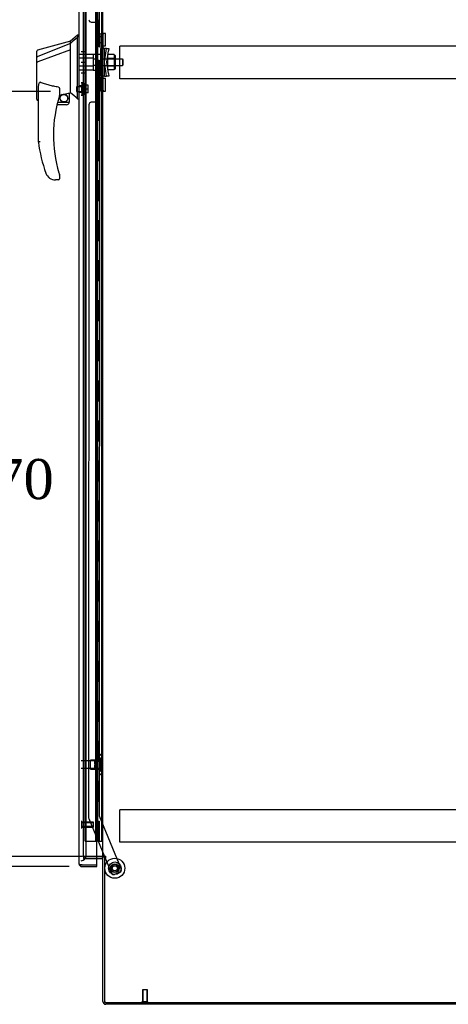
# Model space of a CAD drawing. Header units: inches. Extents: x 2 to 538, y -2 to 358.
# Tile 9 of 19: x 256 to 278, y 134 to 183. Entities that reach past the tile are written whole.
import ezdxf
from ezdxf.enums import TextEntityAlignment as Align
from ezdxf.lldxf.tags import DXFTag

# ---------------------------------------------------------------- set-up
doc = ezdxf.new("R2010")
doc.units = ezdxf.units.IN
doc.header["$MEASUREMENT"] = 0
for name, color, linetype in [('COM53964-5', 7, 'Continuous'), ('COM70220', 7, 'Continuous'), ('COM70760', 7, 'Continuous'), ('COM70838', 7, 'Continuous'), ('COM70839-6', 7, 'Continuous'), ('COM71200-5', 7, 'Continuous'), ('COM71201-6', 7, 'Continuous'), ('COM71202-6', 7, 'Continuous'), ('Default', 7, 'Continuous'), ('HAN86294', 7, 'Continuous'), ('HAN86294_NUT', 7, 'Continuous'), ('HAN86294_SCREW', 7, 'Continuous'), ('HAN86294_WASHER', 7, 'Continuous'), ('HAN_NUT', 7, 'Continuous'), ('NTS18147', 7, 'Continuous'), ('ROL87452', 7, 'Continuous'), ('RVT17786', 7, 'Continuous'), ('RVT19000', 7, 'Continuous'), ('SPC87322', 7, 'Continuous'), ('STD26122', 7, 'Continuous'), ('STD26258', 7, 'Continuous'), ('WAF25376', 7, 'Continuous'), ('WAM30038', 7, 'Continuous')]:
    doc.layers.add(name, color=color, linetype=linetype)
doc.styles.add('SEACAD_Times_New_Roman', font='times.ttf')
tags = doc.linetypes.add('HIDDEN2', pattern=[0.1875, 0.125, -0.0625]).pattern_tags.tags
tags[6:7] = [DXFTag(74, 4), DXFTag(75, 0), DXFTag(340, '0'), DXFTag(46, 0.0), DXFTag(50, 0.0), DXFTag(44, 0.0), DXFTag(45, 0.0)]
tags[4:5] = [DXFTag(74, 4), DXFTag(75, 0), DXFTag(340, '0'), DXFTag(46, 0.0), DXFTag(50, 0.0), DXFTag(44, 0.0), DXFTag(45, 0.0)]
doc.dimstyles.new('HAMMOND_(STH_-_540x360)', dxfattribs={"dimtxt": 2, "dimasz": 2.5, "dimexe": 1, "dimexo": 1, "dimgap": 0.5, "dimtad": 0, "dimtih": 1, "dimtoh": 1, "dimzin": 0, "dimdsep": 46, "dimtxsty": 'SEACAD_Times_New_Roman', "dimblk1": '_SE_FILLED', "dimblk2": '_SE_FILLED', "dimsah": 1, "dimcen": 1, "dimadec": 0, "dimazin": 0, "dimtfac": 0.8, "dimtofl": 0, "dimtmove": 0, "dimatfit": 3, "dimfxl": 1, "dimtolj": 1, "dimtzin": 0, "dimarcsym": 0})

# ---------------------------------------------------------------- blocks, each defined once
blk = doc.blocks.new('SE3')
at = {"layer": 'COM53964-5', "color": 7, "linetype": 'HIDDEN2'}
for p, q in [((261.331, 181.645), (261.331, 181.783)), ((295.706, 181.783), (261.331, 181.783)), ((261.331, 180.296), (261.331, 181.645)), ((261.331, 180.158), (261.331, 180.296)), ((295.706, 180.158), (261.331, 180.158)), ((261.331, 143.515), (261.331, 143.653)), ((295.706, 143.653), (261.331, 143.653)), ((261.331, 142.166), (261.331, 143.515)), ((261.331, 142.028), (261.331, 142.166)), ((295.706, 142.028), (261.331, 142.028))]:
    blk.add_line(p, q, dxfattribs=at)
at = {"layer": 'COM70220', "color": 7, "linetype": 'HIDDEN2'}
for p, q in [((259.647, 141.61), (259.647, 220.545)), ((259.647, 141.36), (259.647, 141.61))]:
    blk.add_line(p, q, dxfattribs=at)
blk.add_arc((259.397, 141.36), 0.25, 270, 0, dxfattribs=at)
at = {"layer": 'COM70760', "color": 7, "linetype": 'HIDDEN2'}
for p, q in [((259.596, 142.078), (259.596, 220.078)), ((260.136, 142.078), (260.136, 220.078)), ((260.141, 220.087), (260.141, 142.078)), ((260.241, 142.078), (260.241, 220.087)), ((260.427, 142.078), (260.427, 220.078)), ((260.191, 183.078), (260.191, 184.078)), ((260.232, 183.078), (260.232, 184.078)), ((260.136, 183.078), (260.191, 183.078)), ((260.18, 183.078), (260.308, 183.078)), ((260.18, 182.078), (260.18, 183.078)), ((260.277, 182.078), (260.277, 183.078)), ((260.303, 183.078), (260.303, 182.078)), ((260.308, 182.078), (260.308, 183.078)), ((260.136, 182.078), (260.191, 182.078)), ((260.18, 182.078), (260.308, 182.078)), ((260.191, 181.078), (260.191, 182.078)), ((260.232, 181.078), (260.232, 182.078)), ((260.136, 181.078), (260.191, 181.078)), ((260.18, 181.078), (260.308, 181.078)), ((260.18, 180.078), (260.18, 181.078)), ((260.277, 180.078), (260.277, 181.078)), ((260.303, 181.078), (260.303, 180.078)), ((260.308, 180.078), (260.308, 181.078)), ((260.136, 180.078), (260.191, 180.078)), ((260.18, 180.078), (260.308, 180.078)), ((260.191, 179.078), (260.191, 180.078)), ((260.232, 179.078), (260.232, 180.078)), ((260.136, 179.078), (260.191, 179.078)), ((260.18, 179.078), (260.308, 179.078)), ((260.18, 178.078), (260.18, 179.078)), ((260.277, 178.078), (260.277, 179.078)), ((260.303, 179.078), (260.303, 178.078)), ((260.308, 178.078), (260.308, 179.078)), ((260.136, 178.078), (260.191, 178.078)), ((260.18, 178.078), (260.308, 178.078)), ((260.191, 177.078), (260.191, 178.078)), ((260.232, 177.078), (260.232, 178.078)), ((260.136, 177.078), (260.191, 177.078)), ((260.18, 177.078), (260.308, 177.078)), ((260.18, 176.078), (260.18, 177.078)), ((260.277, 176.078), (260.277, 177.078)), ((260.303, 177.078), (260.303, 176.078)), ((260.308, 176.078), (260.308, 177.078)), ((260.136, 176.078), (260.191, 176.078)), ((260.18, 176.078), (260.308, 176.078)), ((260.191, 175.078), (260.191, 176.078)), ((260.232, 175.078), (260.232, 176.078)), ((260.136, 175.078), (260.191, 175.078)), ((260.18, 175.078), (260.308, 175.078)), ((260.18, 174.078), (260.18, 175.078)), ((260.277, 174.078), (260.277, 175.078)), ((260.303, 175.078), (260.303, 174.078)), ((260.308, 174.078), (260.308, 175.078)), ((260.136, 174.078), (260.191, 174.078)), ((260.18, 174.078), (260.308, 174.078)), ((260.191, 173.078), (260.191, 174.078)), ((260.232, 173.078), (260.232, 174.078)), ((260.136, 173.078), (260.191, 173.078)), ((260.18, 173.078), (260.308, 173.078)), ((260.18, 172.078), (260.18, 173.078)), ((260.277, 172.078), (260.277, 173.078)), ((260.303, 173.078), (260.303, 172.078)), ((260.308, 172.078), (260.308, 173.078)), ((260.136, 172.078), (260.191, 172.078)), ((260.18, 172.078), (260.308, 172.078)), ((260.191, 171.078), (260.191, 172.078)), ((260.232, 171.078), (260.232, 172.078)), ((260.136, 171.078), (260.191, 171.078)), ((260.18, 171.078), (260.308, 171.078)), ((260.18, 170.078), (260.18, 171.078)), ((260.277, 170.078), (260.277, 171.078)), ((260.303, 171.078), (260.303, 170.078)), ((260.308, 170.078), (260.308, 171.078)), ((260.136, 170.078), (260.191, 170.078)), ((260.18, 170.078), (260.308, 170.078)), ((260.191, 169.078), (260.191, 170.078)), ((260.232, 169.078), (260.232, 170.078)), ((260.136, 169.078), (260.191, 169.078)), ((260.18, 169.078), (260.308, 169.078)), ((260.18, 168.078), (260.18, 169.078)), ((260.277, 168.078), (260.277, 169.078)), ((260.303, 169.078), (260.303, 168.078)), ((260.308, 168.078), (260.308, 169.078)), ((260.136, 168.078), (260.191, 168.078)), ((260.18, 168.078), (260.308, 168.078)), ((260.191, 167.078), (260.191, 168.078)), ((260.232, 167.078), (260.232, 168.078)), ((260.136, 167.078), (260.191, 167.078)), ((260.18, 167.078), (260.308, 167.078)), ((260.18, 166.078), (260.18, 167.078)), ((260.277, 166.078), (260.277, 167.078)), ((260.303, 167.078), (260.303, 166.078)), ((260.308, 166.078), (260.308, 167.078)), ((260.136, 166.078), (260.191, 166.078)), ((260.18, 166.078), (260.308, 166.078)), ((260.191, 165.078), (260.191, 166.078)), ((260.232, 165.078), (260.232, 166.078)), ((260.136, 165.078), (260.191, 165.078)), ((260.18, 165.078), (260.308, 165.078)), ((260.18, 164.078), (260.18, 165.078)), ((260.277, 164.078), (260.277, 165.078)), ((260.303, 165.078), (260.303, 164.078)), ((260.308, 164.078), (260.308, 165.078)), ((260.136, 164.078), (260.191, 164.078)), ((260.18, 164.078), (260.308, 164.078)), ((260.191, 163.078), (260.191, 164.078)), ((260.232, 163.078), (260.232, 164.078)), ((260.136, 163.078), (260.191, 163.078)), ((260.18, 163.078), (260.308, 163.078)), ((260.18, 162.078), (260.18, 163.078)), ((260.277, 162.078), (260.277, 163.078)), ((260.303, 163.078), (260.303, 162.078)), ((260.308, 162.078), (260.308, 163.078)), ((260.136, 162.078), (260.191, 162.078)), ((260.18, 162.078), (260.308, 162.078)), ((260.191, 161.078), (260.191, 162.078)), ((260.232, 161.078), (260.232, 162.078)), ((260.136, 161.078), (260.191, 161.078)), ((260.18, 161.078), (260.308, 161.078)), ((260.18, 160.078), (260.18, 161.078)), ((260.277, 160.078), (260.277, 161.078)), ((260.303, 161.078), (260.303, 160.078)), ((260.308, 160.078), (260.308, 161.078)), ((260.136, 160.078), (260.191, 160.078)), ((260.18, 160.078), (260.308, 160.078)), ((260.191, 159.078), (260.191, 160.078)), ((260.232, 159.078), (260.232, 160.078)), ((260.136, 159.078), (260.191, 159.078)), ((260.18, 159.078), (260.308, 159.078)), ((260.18, 158.078), (260.18, 159.078)), ((260.277, 158.078), (260.277, 159.078)), ((260.303, 159.078), (260.303, 158.078)), ((260.308, 158.078), (260.308, 159.078)), ((260.136, 158.078), (260.191, 158.078)), ((260.18, 158.078), (260.308, 158.078)), ((260.191, 157.078), (260.191, 158.078)), ((260.232, 157.078), (260.232, 158.078)), ((260.136, 157.078), (260.191, 157.078)), ((260.18, 157.078), (260.308, 157.078)), ((260.18, 156.078), (260.18, 157.078)), ((260.277, 156.078), (260.277, 157.078)), ((260.303, 157.078), (260.303, 156.078)), ((260.308, 156.078), (260.308, 157.078)), ((260.136, 156.078), (260.191, 156.078)), ((260.18, 156.078), (260.308, 156.078)), ((260.191, 155.078), (260.191, 156.078)), ((260.232, 155.078), (260.232, 156.078)), ((260.136, 155.078), (260.191, 155.078)), ((260.18, 155.078), (260.308, 155.078)), ((260.18, 154.078), (260.18, 155.078)), ((260.277, 154.078), (260.277, 155.078)), ((260.303, 155.078), (260.303, 154.078)), ((260.308, 154.078), (260.308, 155.078)), ((260.136, 154.078), (260.191, 154.078)), ((260.18, 154.078), (260.308, 154.078)), ((260.191, 153.078), (260.191, 154.078)), ((260.232, 153.078), (260.232, 154.078)), ((260.136, 153.078), (260.191, 153.078)), ((260.18, 153.078), (260.308, 153.078)), ((260.18, 152.078), (260.18, 153.078)), ((260.277, 152.078), (260.277, 153.078)), ((260.303, 153.078), (260.303, 152.078)), ((260.308, 152.078), (260.308, 153.078)), ((260.136, 152.078), (260.191, 152.078)), ((260.18, 152.078), (260.308, 152.078)), ((260.191, 151.078), (260.191, 152.078)), ((260.232, 151.078), (260.232, 152.078)), ((260.136, 151.078), (260.191, 151.078)), ((260.18, 151.078), (260.308, 151.078)), ((260.18, 150.078), (260.18, 151.078)), ((260.277, 150.078), (260.277, 151.078)), ((260.303, 151.078), (260.303, 150.078)), ((260.308, 150.078), (260.308, 151.078)), ((260.136, 150.078), (260.191, 150.078)), ((260.18, 150.078), (260.308, 150.078)), ((260.191, 149.078), (260.191, 150.078)), ((260.232, 149.078), (260.232, 150.078)), ((260.136, 149.078), (260.191, 149.078)), ((260.18, 149.078), (260.308, 149.078)), ((260.18, 148.078), (260.18, 149.078)), ((260.277, 148.078), (260.277, 149.078)), ((260.303, 149.078), (260.303, 148.078)), ((260.308, 148.078), (260.308, 149.078)), ((260.136, 148.078), (260.191, 148.078)), ((260.18, 148.078), (260.308, 148.078)), ((260.191, 147.078), (260.191, 148.078)), ((260.232, 147.078), (260.232, 148.078)), ((260.136, 147.078), (260.191, 147.078)), ((260.18, 147.078), (260.308, 147.078)), ((260.18, 146.078), (260.18, 147.078)), ((260.277, 146.078), (260.277, 147.078)), ((260.303, 147.078), (260.303, 146.078)), ((260.308, 146.078), (260.308, 147.078)), ((260.136, 146.078), (260.191, 146.078)), ((260.18, 146.078), (260.308, 146.078)), ((260.191, 145.078), (260.191, 146.078)), ((260.232, 145.078), (260.232, 146.078)), ((260.136, 145.078), (260.191, 145.078)), ((260.18, 145.078), (260.308, 145.078)), ((260.18, 144.078), (260.18, 145.078)), ((260.277, 144.078), (260.277, 145.078)), ((260.303, 145.078), (260.303, 144.078)), ((260.308, 144.078), (260.308, 145.078)), ((260.136, 144.078), (260.191, 144.078)), ((260.18, 144.078), (260.308, 144.078)), ((260.191, 143.078), (260.191, 144.078)), ((260.232, 143.078), (260.232, 144.078)), ((260.136, 143.078), (260.191, 143.078)), ((260.18, 142.078), (260.18, 143.078)), ((260.18, 143.078), (260.308, 143.078)), ((260.277, 142.078), (260.277, 143.078)), ((260.303, 143.078), (260.303, 142.078)), ((260.308, 142.078), (260.308, 143.078)), ((259.596, 142.078), (260.111, 142.078)), ((260.111, 142.078), (260.136, 142.078)), ((260.136, 142.078), (260.141, 142.078)), ((260.18, 142.078), (260.141, 142.078)), ((260.303, 142.078), (260.18, 142.078)), ((260.303, 142.078), (260.427, 142.078)), ((260.427, 142.078), (260.489, 142.078))]:
    blk.add_line(p, q, dxfattribs=at)
at = {"layer": 'COM70838', "color": 7, "linetype": 'HIDDEN2'}
for p, q in [((260.379, 182.378), (260.379, 182.415)), ((260.379, 182.415), (260.504, 182.415)), ((260.504, 182.415), (260.504, 182.378)), ((260.379, 182.378), (260.379, 181.665)), ((260.504, 181.72), (260.504, 182.378)), ((260.379, 180.29), (260.379, 181.665)), ((260.379, 181.665), (260.437, 181.665)), ((260.437, 180.29), (260.437, 181.665)), ((260.437, 181.665), (260.562, 181.665)), ((260.562, 180.29), (260.562, 181.665)), ((260.664, 181.665), (260.562, 181.665)), ((260.564, 180.978), (260.646, 181.54)), ((260.646, 181.54), (260.664, 181.665)), ((260.664, 181.665), (260.791, 181.665)), ((260.691, 180.978), (260.772, 181.54)), ((260.791, 181.665), (260.772, 181.54)), ((260.646, 180.415), (260.564, 180.978)), ((260.772, 180.415), (260.691, 180.978)), ((260.437, 180.29), (260.379, 180.29)), ((260.379, 180.29), (260.379, 179.577)), ((260.562, 180.29), (260.437, 180.29)), ((260.504, 179.577), (260.504, 180.263)), ((260.562, 180.29), (260.664, 180.29)), ((260.664, 180.29), (260.646, 180.415)), ((260.791, 180.29), (260.664, 180.29)), ((260.772, 180.415), (260.791, 180.29)), ((260.379, 179.54), (260.379, 179.577)), ((260.504, 179.54), (260.379, 179.54)), ((260.504, 179.577), (260.504, 179.54))]:
    blk.add_line(p, q, dxfattribs=at)
for centre, start, end in [((260.621, 181.72), 180, 208.0398), ((260.621, 180.263), 166.4554, 180)]:
    blk.add_arc(centre, 0.117, start, end, dxfattribs=at)
at = {"layer": 'COM70839-6', "color": 7, "linetype": 'HIDDEN2'}
for p, q in [((260.317, 181.728), (260.303, 218.604)), ((259.91, 182.978), (260.121, 182.978)), ((260.246, 182.853), (260.247, 181.84)), ((260.247, 180.115), (260.246, 179.102)), ((260.317, 180.227), (260.303, 143.35)), ((260.121, 178.977), (259.91, 178.977)), ((259.785, 178.852), (259.772, 143.27)), ((259.782, 143.222), (260.572, 141.314)), ((260.303, 143.35), (261.403, 140.694)), ((260.584, 141.284), (260.912, 140.491)), ((261.335, 140.531), (261.076, 140.423))]:
    blk.add_line(p, q, dxfattribs=at)
at = {"layer": 'COM70839-6', "color": 7, "linetype": 'Continuous'}
blk.add_line((260.572, 141.314), (260.584, 141.284), dxfattribs=at)
at = {"layer": 'COM70839-6', "color": 7, "linetype": 'HIDDEN2'}
blk.add_circle((261.084, 140.731), 0.129, dxfattribs=at)
for centre, start, end in [((259.91, 183.103), 180.0212, 270.0212), ((260.121, 182.853), 0.0212, 90.0212), ((260.372, 181.84), 180.0212, 243.9173), ((260.372, 180.115), 116.0827, 179.9788), ((259.91, 178.852), 89.9788, 179.9788), ((260.121, 179.102), 269.9788, 359.9788), ((259.897, 143.27), 179.9788, 202.4908), ((261.288, 140.646), 292.4908, 22.4908), ((261.028, 140.539), 202.4908, 292.4908)]:
    blk.add_arc(centre, 0.125, start, end, dxfattribs=at)
at = {"layer": 'COM71200-5', "color": 7, "linetype": 'HIDDEN2'}
for p, q in [((259.522, 141.314), (259.522, 220.624)), ((260.177, 141.314), (259.522, 141.314))]:
    blk.add_line(p, q, dxfattribs=at)
at = {"layer": 'COM71200-5', "color": 7, "linetype": 'Continuous'}
for p, q in [((260.489, 141.314), (260.489, 220.624)), ((260.441, 141.314), (260.177, 141.314)), ((260.441, 141.314), (260.489, 141.314)), ((260.632, 141.314), (260.489, 141.314)), ((260.632, 141.284), (260.584, 141.284)), ((260.584, 134.034), (260.584, 141.284)), ((260.584, 134.034), (296.454, 134.034))]:
    blk.add_line(p, q, dxfattribs=at)
blk.add_arc((260.632, 141.299), 0.015, 270, 90, dxfattribs=at)
at = {"layer": 'COM71201-6', "color": 7, "linetype": 'HIDDEN2'}
for p, q in [((259.522, 141.314), (259.522, 141.219)), ((259.522, 141.314), (260.177, 141.314)), ((259.522, 141.219), (260.177, 141.219))]:
    blk.add_line(p, q, dxfattribs=at)
at = {"layer": 'COM71201-6', "color": 7, "linetype": 'Continuous'}
for p, q in [((260.177, 141.314), (260.441, 141.314)), ((260.177, 141.219), (260.441, 141.219)), ((260.489, 134.082), (260.489, 141.284)), ((260.584, 141.284), (260.489, 141.284)), ((296.406, 133.939), (260.632, 133.939))]:
    blk.add_line(p, q, dxfattribs=at)
for centre, radius, start, end in [((260.441, 141.171), 0.143, 52.2051, 90), ((260.441, 141.171), 0.048, 0, 90), ((260.632, 134.082), 0.143, 180, 270)]:
    blk.add_arc(centre, radius, start, end, dxfattribs=at)
at = {"layer": 'COM71201-6', "color": 7, "linetype": 'HIDDEN2'}
blk.add_arc((260.632, 134.082), 0.048, 180, 270, dxfattribs=at)
at = {"layer": 'COM71202-6', "color": 7, "linetype": 'Continuous'}
for p, q in [((260.177, 140.907), (260.177, 221.248)), ((259.302, 140.955), (259.302, 221.201)), ((259.302, 140.954), (259.302, 140.955)), ((259.302, 140.954), (259.302, 140.954)), ((259.445, 140.907), (259.331, 140.907)), ((259.382, 140.906), (259.331, 140.867)), ((259.382, 140.906), (259.445, 140.906)), ((259.445, 140.906), (259.445, 140.907)), ((259.445, 140.907), (260.177, 140.907)), ((259.445, 140.907), (260.177, 140.907)), ((259.445, 140.812), (260.177, 140.812)), ((260.177, 140.812), (260.177, 140.907))]:
    blk.add_line(p, q, dxfattribs=at)
for start, end in [(180, 180.0762), (180.1561, 217.5036), (217.5036, 270)]:
    blk.add_arc((259.445, 140.955), 0.143, start, end, dxfattribs=at)
blk.add_open_spline([(259.331, 140.907), (259.322, 140.915), (259.314, 140.923), (259.307, 140.934), (259.305, 140.938), (259.302, 140.946), (259.302, 140.95), (259.302, 140.954)], degree=3, knots=[0, 0, 0, 0, 0.5, 0.5, 0.75, 0.75, 1, 1, 1, 1], dxfattribs=at)
at = {"layer": 'HAN86294', "color": 7, "linetype": 'Continuous'}
for p, q in [((258.867, 182.027), (257.219, 181.586)), ((258.867, 181.915), (257.231, 181.26)), ((259.222, 182.327), (258.867, 182.027)), ((258.867, 181.915), (258.867, 182.027)), ((258.867, 181.769), (258.867, 181.915)), ((259.302, 182.328), (259.219, 182.328)), ((259.222, 182.328), (259.222, 182.226)), ((259.222, 182.166), (259.222, 182.226)), ((259.222, 182.08), (259.222, 182.166)), ((259.222, 179.589), (259.222, 182.08)), ((257.187, 181.234), (257.187, 181.531)), ((258.867, 181.602), (257.243, 180.998)), ((258.867, 181.675), (258.867, 181.769)), ((258.867, 181.602), (258.867, 181.675)), ((258.867, 179.717), (258.867, 181.602)), ((257.187, 181.263), (257.187, 181.278)), ((257.187, 181), (257.187, 181.234)), ((257.187, 179.128), (257.187, 181)), ((257.241, 180.998), (257.243, 180.998)), ((257.267, 176.995), (257.267, 179.665)), ((258.327, 179.585), (258.327, 179.321)), ((258.802, 179.442), (258.867, 179.458)), ((258.867, 179.57), (258.867, 179.717)), ((258.867, 179.458), (258.867, 179.57)), ((259.222, 179.184), (259.222, 179.589)), ((257.261, 179.07), (257.267, 179.071)), ((258.228, 178.978), (258.802, 178.978)), ((258.327, 179.335), (258.454, 179.364)), ((258.537, 179.384), (258.772, 179.439)), ((258.802, 179.442), (258.802, 179.443)), ((258.802, 179.443), (258.802, 178.978)), ((259.222, 179.159), (259.222, 179.184)), ((259.222, 179.158), (259.302, 179.158)), ((258.677, 178.853), (258.196, 178.853)), ((257.829, 175.193), (257.828, 175.191)), ((258.267, 175.103), (258.112, 175.103)), ((258.327, 175.341), (258.327, 175.163))]:
    blk.add_line(p, q, dxfattribs=at)
at = {"layer": 'HAN86294', "color": 7, "linetype": 'HIDDEN2'}
for p, q in [((260.004, 181.373), (259.302, 181.373)), ((260.004, 181.177), (259.302, 181.177)), ((260.004, 181.373), (260.004, 181.177)), ((260.004, 181.177), (260.004, 180.778)), ((260.129, 181.138), (260.004, 181.138)), ((260.129, 181.138), (260.129, 180.978)), ((260.129, 180.978), (260.129, 180.818)), ((261.464, 181.138), (260.504, 181.138)), ((261.464, 181.138), (261.464, 180.818)), ((261.494, 181.108), (261.464, 181.138)), ((261.494, 180.848), (261.494, 181.108)), ((260.004, 180.778), (259.302, 180.778)), ((260.004, 180.582), (259.302, 180.582)), ((260.129, 180.818), (260.004, 180.818)), ((260.004, 180.778), (260.004, 180.582)), ((260.504, 180.818), (261.464, 180.818)), ((261.464, 180.818), (261.494, 180.848)), ((259.427, 179.802), (259.302, 179.802)), ((259.302, 179.477), (259.427, 179.477)), ((259.427, 179.802), (259.427, 179.477))]:
    blk.add_line(p, q, dxfattribs=at)
at = {"layer": 'HAN86294', "color": 7, "linetype": 'Continuous'}
blk.add_circle((258.54, 179.181), 0.188, dxfattribs=at)
for centre, radius, start, end in [((257.247, 181.531), 0.06, 105.824, 180.0185), ((257.231, 181.359), 0.361, 262.9065, 271.5232), ((222.456, 136.011), 56.686, 49.5649, 50.0347), ((257.247, 179.128), 0.06, 179.9998, 283.6214), ((264.431, 177.331), 6.417, 162.105, 197.0102), ((258.267, 179.321), 0.06, 342.105, 0), ((258.54, 179.181), 0.202, 115.2676, 90.8956), ((258.278, 180.309), 0.961, 280.5316, 285.6316), ((258.677, 178.978), 0.125, 346.1135, 0), ((258.677, 178.978), 0.125, 270, 310.5358), ((258.677, 178.978), 0.125, 310.5358, 346.1135), ((264.607, 177.93), 7.4, 187.261, 199.7146), ((258.112, 175.603), 0.5, 199.7146, 235.4377), ((258.112, 175.603), 0.5, 235.4377, 270), ((258.267, 175.163), 0.06, 270, 0), ((258.267, 175.341), 0.06, 0, 17.895)]:
    blk.add_arc(centre, radius, start, end, dxfattribs=at)
blk.add_open_spline([(259.222, 182.226), (259.103, 182.122), (258.985, 182.019), (258.867, 181.915)], degree=3, dxfattribs=at)
for points, knots in [([(257.231, 181.26), (257.219, 181.258), (257.207, 181.255), (257.191, 181.246), (257.187, 181.24), (257.187, 181.234)], [0, 0, 0, 0, 0.5, 0.5, 1, 1, 1, 1]), ([(257.267, 179.665), (257.267, 179.723), (257.271, 179.78), (257.285, 179.865), (257.292, 179.894), (257.306, 179.935), (257.312, 179.948), (257.324, 179.966), (257.329, 179.972), (257.342, 179.979), (257.35, 179.981), (257.357, 179.978)], [0, 0, 0, 0, 0.5, 0.5, 0.75, 0.75, 0.875, 0.875, 0.9375, 0.9375, 1, 1, 1, 1]), ([(258.267, 179.739), (258.189, 179.75), (258.111, 179.762), (257.957, 179.792), (257.88, 179.809), (257.727, 179.849), (257.652, 179.871), (257.503, 179.921), (257.43, 179.948), (257.357, 179.978)], [0, 0, 0, 0, 0.25, 0.25, 0.5, 0.5, 0.75, 0.75, 1, 1, 1, 1]), ([(258.267, 179.739), (258.271, 179.739), (258.274, 179.737), (258.281, 179.733), (258.284, 179.731), (258.292, 179.722), (258.296, 179.716), (258.303, 179.703), (258.306, 179.697), (258.311, 179.683), (258.313, 179.676), (258.319, 179.656), (258.322, 179.641), (258.325, 179.62), (258.326, 179.613), (258.327, 179.599), (258.327, 179.592), (258.327, 179.585)], [0, 0, 0, 0, 0.0625, 0.0625, 0.125, 0.125, 0.25, 0.25, 0.375, 0.375, 0.5, 0.5, 0.75, 0.75, 0.875, 0.875, 1, 1, 1, 1]), ([(258.772, 179.439), (258.776, 179.44), (258.779, 179.44), (258.787, 179.442), (258.79, 179.442), (258.798, 179.443), (258.802, 179.443), (258.802, 179.443)], [0, 0, 0, 0, 0.25, 0.25, 0.5, 0.5, 1, 1, 1, 1]), ([(257.357, 177), (257.351, 177), (257.345, 177), (257.333, 176.999), (257.328, 176.999), (257.311, 176.998), (257.301, 176.997), (257.289, 176.996), (257.285, 176.996), (257.279, 176.995), (257.276, 176.995), (257.271, 176.995), (257.27, 176.995), (257.267, 176.995), (257.267, 176.995), (257.267, 176.995)], [0, 0, 0, 0, 0.125, 0.125, 0.25, 0.25, 0.5, 0.5, 0.625, 0.625, 0.75, 0.75, 0.875, 0.875, 1, 1, 1, 1]), ([(258.294, 175.454), (258.299, 175.436), (258.305, 175.419), (258.313, 175.394), (258.316, 175.385), (258.319, 175.373), (258.321, 175.369), (258.322, 175.364), (258.323, 175.362), (258.324, 175.36), (258.324, 175.359), (258.324, 175.359)], [0, 0, 0, 0, 0.5, 0.5, 0.75, 0.75, 0.875, 0.875, 0.9375, 0.9375, 1, 1, 1, 1])]:
    blk.add_open_spline(points, degree=3, knots=knots, dxfattribs=at)
at = {"layer": 'HAN86294_NUT', "color": 7, "linetype": 'HIDDEN2'}
for p, q in [((260.721, 181.361), (260.721, 181.169)), ((261.046, 181.361), (260.721, 181.361)), ((260.721, 181.169), (260.721, 180.786)), ((261.046, 181.169), (260.721, 181.169)), ((261.046, 181.361), (261.046, 181.265)), ((261.096, 181.31), (261.046, 181.31)), ((261.046, 181.265), (261.046, 181.169)), ((261.046, 181.169), (261.046, 180.978)), ((261.046, 180.978), (261.046, 180.786)), ((261.126, 180.675), (261.126, 181.28)), ((260.721, 180.786), (260.721, 180.594)), ((261.046, 180.786), (260.721, 180.786)), ((261.046, 180.594), (260.721, 180.594)), ((261.046, 180.786), (261.046, 180.69)), ((261.046, 180.69), (261.046, 180.594)), ((261.046, 180.645), (261.096, 180.645))]:
    blk.add_line(p, q, dxfattribs=at)
for centre, start, end in [((261.096, 181.28), 0, 90), ((261.096, 180.675), 270, 0)]:
    blk.add_arc(centre, 0.03, start, end, dxfattribs=at)
at = {"layer": 'HAN86294_SCREW', "color": 7, "linetype": 'HIDDEN2'}
for p, q in [((259.172, 179.756), (259.172, 179.524)), ((259.547, 179.756), (259.172, 179.756)), ((259.172, 179.524), (259.547, 179.524)), ((259.547, 179.902), (259.547, 179.377)), ((259.617, 179.902), (259.547, 179.902)), ((259.617, 179.902), (259.617, 179.377)), ((259.754, 179.832), (259.617, 179.832)), ((259.754, 179.64), (259.617, 179.64)), ((259.754, 179.64), (259.754, 179.832)), ((259.754, 179.447), (259.754, 179.64)), ((259.547, 179.377), (259.617, 179.377)), ((259.754, 179.447), (259.617, 179.447))]:
    blk.add_line(p, q, dxfattribs=at)
at = {"layer": 'HAN86294_WASHER', "color": 7, "linetype": 'HIDDEN2'}
for p, q in [((259.457, 179.951), (259.397, 179.951)), ((259.457, 179.328), (259.457, 179.951)), ((259.517, 179.951), (259.457, 179.951)), ((259.457, 179.328), (259.457, 179.951)), ((259.517, 179.328), (259.517, 179.951)), ((259.397, 179.328), (259.457, 179.328)), ((259.457, 179.328), (259.517, 179.328))]:
    blk.add_line(p, q, dxfattribs=at)
at = {"layer": 'HAN_NUT', "color": 7, "linetype": 'HIDDEN2'}
for p, q in [((259.397, 181.508), (259.612, 181.508)), ((259.612, 180.978), (259.612, 181.508)), ((259.397, 180.978), (259.612, 180.978)), ((259.612, 180.448), (259.612, 180.978)), ((259.397, 180.448), (259.612, 180.448))]:
    blk.add_line(p, q, dxfattribs=at)
at = {"layer": 'NTS18147', "color": 7, "linetype": 'HIDDEN2'}
for p, q in [((259.867, 145.687), (259.867, 146.127)), ((260.304, 146.127), (259.867, 146.127)), ((260.304, 146.402), (260.304, 146.407)), ((260.367, 146.407), (260.304, 146.407)), ((260.304, 146.402), (260.304, 146.213)), ((260.304, 146.402), (260.367, 146.402)), ((260.304, 146.213), (260.304, 146.095)), ((260.367, 146.213), (260.304, 146.213)), ((260.304, 146.095), (260.304, 145.718)), ((260.304, 146.095), (260.367, 146.095)), ((260.367, 146.402), (260.367, 146.407)), ((260.367, 146.095), (260.367, 146.213)), ((260.429, 146.253), (260.429, 146.307)), ((259.867, 145.687), (260.304, 145.687)), ((260.304, 145.718), (260.304, 145.6)), ((260.367, 145.718), (260.304, 145.718)), ((260.304, 145.6), (260.304, 145.411)), ((260.304, 145.6), (260.367, 145.6)), ((260.367, 145.6), (260.367, 145.718)), ((260.429, 145.506), (260.429, 145.56)), ((260.304, 145.411), (260.304, 145.407)), ((260.367, 145.411), (260.304, 145.411)), ((260.304, 145.407), (260.367, 145.407)), ((260.367, 145.411), (260.367, 145.407))]:
    blk.add_line(p, q, dxfattribs=at)
blk.add_arc((260.111, 145.907), 0.318, 323.6338, 36.3662, dxfattribs=at)
for centre, start_param, end_param in [((260.111, 146.307), 2.506883, 3.776302), ((260.111, 146.253), 2.506883, 3.141593), ((260.111, 145.56), 3.141593, 3.776302), ((260.111, 145.506), 2.506883, 3.776302)]:
    blk.add_ellipse(centre, major_axis=(-0.318, 0), ratio=0.5, start_param=start_param, end_param=end_param, dxfattribs=at)
at = {"layer": 'ROL87452', "color": 7, "linetype": 'HIDDEN2'}
for radius in [0.5, 0.206]:
    blk.add_circle((261.084, 140.731), radius, dxfattribs=at)
at = {"layer": 'RVT17786', "color": 7, "linetype": 'HIDDEN2'}
blk.add_circle((261.084, 140.731), 0.217, dxfattribs=at)
at = {"layer": 'RVT19000', "color": 7, "linetype": 'HIDDEN2'}
for p, q in [((260.504, 182.415), (260.504, 182.416)), ((260.617, 182.416), (260.504, 182.416)), ((260.617, 181.791), (260.617, 182.416)), ((260.167, 181.963), (260.167, 182.244)), ((260.379, 182.244), (260.167, 182.244)), ((260.167, 181.963), (260.379, 181.963)), ((260.504, 182.298), (260.379, 182.298)), ((260.379, 181.908), (260.504, 181.908)), ((260.504, 181.791), (260.617, 181.791)), ((260.167, 179.712), (260.167, 179.993)), ((260.379, 179.993), (260.167, 179.993)), ((260.504, 180.047), (260.379, 180.047)), ((260.617, 180.165), (260.504, 180.165)), ((260.617, 179.54), (260.617, 180.165)), ((260.167, 179.712), (260.379, 179.712)), ((260.379, 179.657), (260.504, 179.657)), ((260.504, 179.54), (260.504, 179.54)), ((260.504, 179.54), (260.617, 179.54))]:
    blk.add_line(p, q, dxfattribs=at)
at = {"layer": 'SPC87322', "color": 7, "linetype": 'HIDDEN2'}
for p, q in [((260.379, 181.37), (260.004, 181.37)), ((260.504, 181.215), (260.379, 181.215)), ((260.504, 181.205), (260.379, 181.205)), ((260.004, 180.585), (260.379, 180.585)), ((260.504, 180.75), (260.379, 180.75)), ((260.504, 180.74), (260.379, 180.74))]:
    blk.add_line(p, q, dxfattribs=at)
at = {"layer": 'STD26122', "color": 7, "linetype": 'HIDDEN2'}
for p, q in [((260.362, 146.092), (259.397, 146.092)), ((260.362, 146.092), (260.362, 145.722)), ((260.397, 146.057), (260.362, 146.092)), ((260.397, 145.757), (260.397, 146.057)), ((259.397, 145.722), (260.362, 145.722)), ((260.362, 145.722), (260.397, 145.757))]:
    blk.add_line(p, q, dxfattribs=at)
at = {"layer": 'STD26258', "color": 7, "linetype": 'HIDDEN2'}
for p, q in [((259.428, 143.063), (259.397, 143.063)), ((259.397, 142.75), (259.428, 142.75)), ((259.428, 142.75), (259.428, 143.063)), ((260.022, 143.032), (259.428, 143.032)), ((260.022, 143.001), (259.428, 143.001)), ((260.022, 142.812), (259.428, 142.812)), ((259.428, 142.782), (260.022, 142.782)), ((260.022, 142.782), (260.022, 143.032)), ((262.709, 134.659), (262.459, 134.659)), ((262.459, 134.659), (262.459, 134.065)), ((262.489, 134.659), (262.489, 134.065)), ((262.678, 134.659), (262.678, 134.065)), ((262.709, 134.065), (262.709, 134.659)), ((262.74, 134.065), (262.428, 134.065)), ((262.428, 134.065), (262.428, 134.034)), ((262.74, 134.034), (262.74, 134.065))]:
    blk.add_line(p, q, dxfattribs=at)
at = {"layer": 'WAF25376', "color": 7, "linetype": 'HIDDEN2'}
for radius in [0.315, 0.14]:
    blk.add_circle((261.084, 140.731), radius, dxfattribs=at)
at = {"layer": 'WAM30038', "color": 7, "linetype": 'HIDDEN2'}
for p, q in [((260.091, 146.08), (260.091, 146.135)), ((260.136, 146.109), (260.091, 146.08)), ((260.091, 146.056), (260.136, 146.084)), ((260.091, 146.08), (260.107, 146.068)), ((260.091, 145.924), (260.091, 146.056)), ((260.107, 146.068), (260.146, 146.092)), ((260.155, 146.282), (260.155, 145.532)), ((260.179, 146.282), (260.155, 146.282)), ((260.179, 146.282), (260.179, 145.532)), ((260.136, 145.924), (260.091, 145.924)), ((260.091, 145.757), (260.091, 145.889)), ((260.091, 145.889), (260.136, 145.889)), ((260.136, 145.729), (260.091, 145.757)), ((260.107, 145.745), (260.091, 145.733)), ((260.091, 145.678), (260.091, 145.733)), ((260.091, 145.733), (260.136, 145.704)), ((260.146, 145.721), (260.107, 145.745)), ((260.155, 145.532), (260.179, 145.532))]:
    blk.add_line(p, q, dxfattribs=at)
for centre, radius, start, end in [((259.571, 146.809), 0.85, 311.7058, 313.4493), ((260.137, 145.906), 0.0181, 1.7718, 93.073), ((260.137, 145.907), 0.0182, 267.1609, 357.9942), ((259.568, 145.001), 0.854, 46.5547, 48.2901)]:
    blk.add_arc(centre, radius, start, end, dxfattribs=at)
for points, knots in [([(260.091, 146.135), (260.104, 146.146), (260.117, 146.158), (260.13, 146.169), (260.132, 146.171), (260.134, 146.173), (260.136, 146.175)], [0, 0, 0, 0, 0.858552, 0.858552, 0.858552, 1, 1, 1, 1]), ([(260.15, 146.114), (260.149, 146.114), (260.149, 146.114), (260.145, 146.113), (260.14, 146.111), (260.136, 146.109)], [0.4389304, 0.4389304, 0.4389304, 0.4389304, 0.5, 0.5, 1, 1, 1, 1]), ([(260.136, 146.084), (260.138, 146.085), (260.14, 146.087), (260.145, 146.09), (260.147, 146.092), (260.15, 146.097), (260.152, 146.099), (260.154, 146.104), (260.155, 146.107), (260.155, 146.109)], [0, 0, 0, 0, 0.25, 0.25, 0.5, 0.5, 0.75, 0.75, 1, 1, 1, 1]), ([(260.136, 145.638), (260.134, 145.64), (260.132, 145.642), (260.13, 145.644), (260.117, 145.655), (260.104, 145.667), (260.091, 145.678)], [0, 0, 0, 0, 0.141448, 0.141448, 0.141448, 1, 1, 1, 1]), ([(260.155, 145.704), (260.155, 145.706), (260.154, 145.709), (260.152, 145.714), (260.15, 145.716), (260.145, 145.723), (260.14, 145.726), (260.136, 145.729)], [0, 0, 0, 0, 0.25, 0.25, 0.5, 0.5, 1, 1, 1, 1]), ([(260.136, 145.704), (260.138, 145.703), (260.14, 145.702), (260.145, 145.7), (260.147, 145.7), (260.149, 145.699), (260.149, 145.699), (260.15, 145.699)], [0, 0, 0, 0, 0.25, 0.25, 0.5, 0.5, 0.5626015, 0.5626015, 0.5626015, 0.5626015])]:
    blk.add_open_spline(points, degree=3, knots=knots, dxfattribs=at)
blk = doc.blocks.new('DMBLK4712')
at = {"layer": 'Default', "linetype": 'Continuous'}
for points in [[(233.505, 218.124), (234.338, 218.124), (233.922, 220.624)], [(233.505, 143.814), (233.922, 141.314), (234.338, 143.814)]]:
    blk.add_hatch(color=7, dxfattribs=at).paths.add_polyline_path(points)
at = {"layer": 'Default', "color": 7, "linetype": 'Continuous'}
for p, q in [((258.981, 220.624), (232.922, 220.624)), ((233.922, 220.624), (233.922, 182.669)), ((233.922, 176.969), (233.922, 141.314)), ((259.465, 141.314), (232.922, 141.314))]:
    blk.add_line(p, q, dxfattribs=at)
at = {"layer": 'Default', "color": 7, "linetype": 'Continuous', "style": 'SEACAD_Times_New_Roman'}
for s, p in [('79.31', (230.509, 181.969)), ('DOOR OPENING', (222.855, 178.969))]:
    blk.add_text(s, height=2, dxfattribs=at).set_placement(p, align=Align.TOP_LEFT)
blk = doc.blocks.new('_SE_FILLED')
at = {"color": 0}
blk.add_line((0, 0), (-1, 0), dxfattribs=at)
blk.add_solid([(0, 0), (-1, -0.1665), (-1, 0.1665), (0, 0)], dxfattribs=at)
blk = doc.blocks.new('DMBLK4722')
at = {"layer": 'Default', "linetype": 'Continuous'}
for points in [[(254.231, 177.014), (255.065, 177.014), (254.648, 179.514)], [(254.231, 143.312), (254.648, 140.812), (255.065, 143.312)]]:
    blk.add_hatch(color=7, dxfattribs=at).paths.add_polyline_path(points)
at = {"layer": 'Default', "color": 7, "linetype": 'Continuous'}
for p, q in [((257.867, 179.514), (253.648, 179.514)), ((254.648, 161.863), (254.648, 179.514)), ((254.648, 140.812), (254.648, 159.163)), ((258.811, 140.812), (253.648, 140.812))]:
    blk.add_line(p, q, dxfattribs=at)
at = {"layer": 'Default', "color": 7, "linetype": 'Continuous', "style": 'SEACAD_Times_New_Roman'}
blk.add_text('38.70', height=2, dxfattribs=at).set_placement((251.236, 161.163), align=Align.TOP_LEFT)

msp = doc.modelspace()

# ---------------------------------------------------------------- block references
at = {"layer": 'Default'}
msp.add_blockref('SE3', (0, 0), dxfattribs=at)

# ---------------------------------------------------------------- dimensions: what is measured, and where the dimension line sits
at = {"layer": 'Default', "color": 7, "linetype": 'Continuous'}
for base, p1, p2, text, picture, middle in [((233.922, 141.314), (259.981, 220.624), (260.465, 141.314), '\\A1;<>\\PDOOR OPENING', 'DMBLK4712', (233.922, 180.969)), ((254.648, 179.514), (259.811, 140.812), (258.867, 179.514), '\\A1;<>', 'DMBLK4722', (254.648, 160.163))]:
    dim = msp.add_linear_dim(base=base, p1=p1, p2=p2, angle=90, text=text, dimstyle='HAMMOND_(STH_-_540x360)', dxfattribs=at)
    dim.commit()
    dim.dimension.update_dxf_attribs({"geometry": picture, "text_midpoint": middle, "dimtype": 160})

doc.saveas('drawing.dxf')
